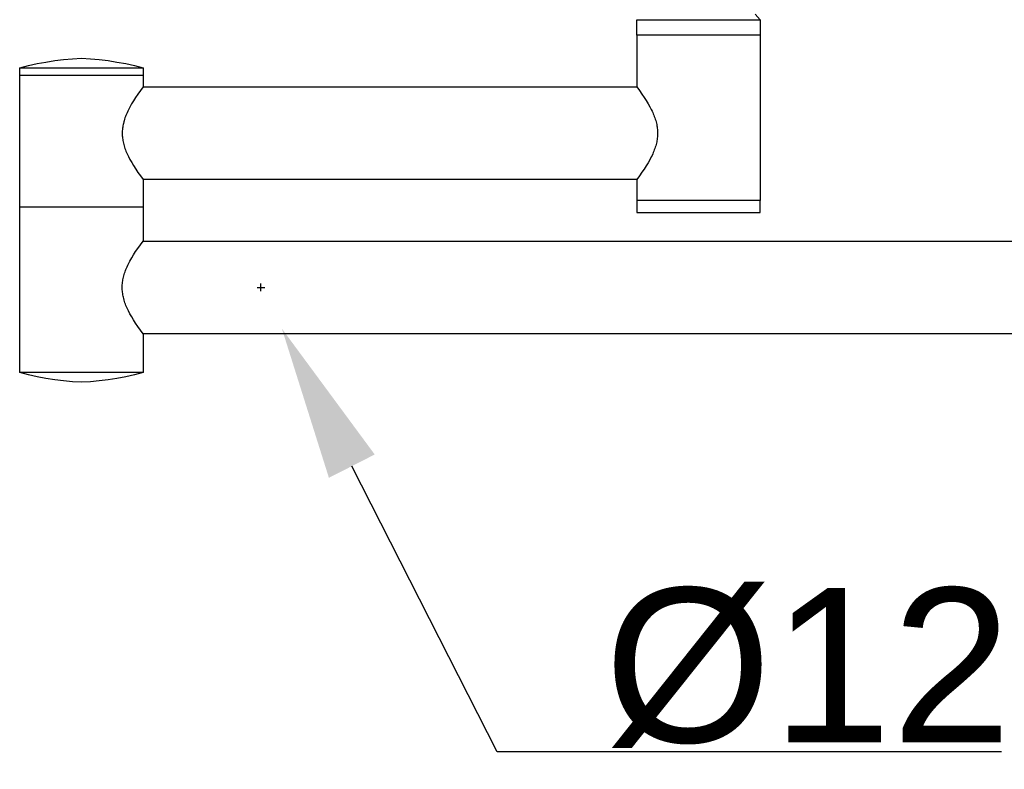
# Model space of a CAD drawing. Header units: millimetres. Extents: x 580 to 2065, y -13 to 1037.
# Tile 4 of 9: x 1333 to 1461, y 364 to 461. Entities that reach past the tile are written whole.
import ezdxf

# ---------------------------------------------------------------- set-up
doc = ezdxf.new("R2010")
doc.units = ezdxf.units.MM
doc.header["$LTSCALE"] = 0.1
doc.layers.add('DEFAULT', color=7, linetype='Continuous')
doc.layers.add('OUTLINE', color=2, linetype='Continuous')
doc.styles.add('ARIAL', font='arial_0.ttf')
doc.dimstyles.new('DIMENSION STYLE 01', dxfattribs={"dimtxt": 20, "dimasz": 20, "dimexe": 10, "dimexo": 0.5, "dimgap": 0.09, "dimtad": 1, "dimtoh": 1, "dimdec": 0, "dimzin": 0, "dimdsep": 46, "dimtxsty": 'ARIAL', "dimcen": 0.5, "dimadec": 1, "dimazin": 0, "dimtfac": 1, "dimtdec": 4, "dimtofl": 0, "dimtmove": 0, "dimatfit": 3, "dimfxl": 1, "dimtolj": 1, "dimtzin": 0, "dimarcsym": 0})

# ---------------------------------------------------------------- blocks, each defined once
blk = doc.blocks.new('*D80')
at = {"layer": 'DEFAULT', "color": 0, "lineweight": -2, "transparency": 16777216}
for p, q in [((1364.63, 425.83), (1364.63, 426.83)), ((1364.13, 426.33), (1365.13, 426.33)), ((1395.25, 366.13), (1376.42, 403.16)), ((1460.65, 366.13), (1395.25, 366.13))]:
    blk.add_line(p, q, dxfattribs=at)
at = {"layer": 'DEFAULT', "color": 0, "transparency": 16777216}
blk.add_solid([(1379.39, 404.67), (1373.45, 401.65), (1367.35, 420.99)], dxfattribs=at)
at = {"layer": 'Defpoints', "color": 0, "transparency": 16777216}
for p in [(1361.91, 431.68), (1367.35, 420.99)]:
    blk.add_point(p, dxfattribs=at)
at = {"layer": 'DEFAULT', "color": 0, "transparency": 16777216, "insert": (1435.55, 376.99), "char_height": 20, "attachment_point": 5, "style": 'ARIAL'}
blk.add_mtext('\\A1;Ø12', dxfattribs=at)

msp = doc.modelspace()

# ---------------------------------------------------------------- linework, layer by layer
at = {"layer": 'OUTLINE'}
for p, q in [((1413.36, 459.02), (1413.36, 461.03)), ((1413.36, 461.03), (1413.36, 461.03)), ((1413.36, 461.03), (1413.9, 461.03)), ((1413.9, 461.03), (1414.08, 461.03)), ((1414.08, 461.03), (1415.35, 461.03)), ((1415.35, 461.03), (1416.16, 461.03)), ((1416.16, 461.03), (1417.59, 461.03)), ((1417.59, 461.03), (1419.13, 461.03)), ((1419.13, 461.03), (1420.38, 461.03)), ((1420.38, 461.03), (1422.44, 461.03)), ((1422.44, 461.03), (1423.3, 461.03)), ((1423.3, 461.03), (1425.56, 461.03)), ((1425.56, 461.03), (1426.07, 461.03)), ((1426.07, 461.03), (1427.78, 461.03)), ((1427.78, 461.03), (1428.22, 461.03)), ((1428.22, 461.03), (1428.93, 461.03)), ((1429.36, 461.03), (1428.73, 461.75)), ((1428.93, 461.03), (1429.16, 461.03)), ((1429.16, 461.03), (1429.26, 461.03)), ((1429.26, 461.03), (1429.35, 461.03)), ((1429.35, 461.03), (1429.36, 461.03)), ((1429.36, 461.03), (1429.36, 459.02)), ((1413.36, 459.02), (1413.36, 452.31)), ((1429.36, 459.02), (1413.36, 459.02)), ((1429.36, 459.02), (1429.36, 437.6)), ((1337.9, 455.72), (1339.05, 455.86)), ((1339.05, 455.86), (1340.2, 455.97)), ((1340.2, 455.97), (1341.36, 456.04)), ((1341.36, 456.04), (1342.52, 455.97)), ((1342.52, 455.97), (1343.67, 455.86)), ((1343.67, 455.86), (1344.82, 455.72)), ((1333.36, 454.78), (1334.48, 455.07)), ((1333.36, 436.78), (1333.36, 454.78)), ((1333.36, 454.78), (1341.36, 454.78)), ((1334.48, 455.07), (1335.61, 455.33)), ((1335.61, 455.33), (1336.75, 455.54)), ((1336.75, 455.54), (1337.9, 455.72)), ((1341.36, 454.78), (1349.36, 454.78)), ((1344.82, 455.72), (1345.97, 455.54)), ((1345.97, 455.54), (1347.1, 455.33)), ((1347.1, 455.33), (1348.24, 455.07)), ((1348.24, 455.07), (1349.36, 454.78)), ((1349.36, 454.78), (1349.36, 454.78)), ((1349.36, 454.78), (1349.36, 452.31)), ((1349.36, 453.8), (1333.36, 453.8)), ((1349.36, 452.31), (1349.01, 451.84)), ((1349.36, 452.31), (1413.36, 452.31)), ((1413.36, 452.31), (1413.7, 451.85)), ((1348.38, 450.93), (1348.11, 450.5)), ((1348.67, 451.36), (1348.38, 450.93)), ((1349.01, 451.84), (1348.67, 451.36)), ((1413.7, 451.85), (1414.04, 451.37)), ((1414.04, 451.37), (1414.32, 450.96)), ((1414.32, 450.96), (1414.59, 450.54)), ((1347.65, 449.71), (1347.46, 449.34)), ((1347.87, 450.11), (1347.65, 449.71)), ((1348.11, 450.5), (1347.87, 450.11)), ((1414.59, 450.54), (1414.83, 450.14)), ((1414.83, 450.14), (1415.05, 449.74)), ((1415.05, 449.74), (1415.25, 449.37)), ((1415.25, 449.37), (1415.34, 449.18)), ((1346.95, 448.12), (1346.9, 447.94)), ((1347.01, 448.29), (1346.95, 448.12)), ((1347.07, 448.46), (1347.01, 448.29)), ((1347.14, 448.63), (1347.07, 448.46)), ((1347.21, 448.8), (1347.14, 448.63)), ((1347.28, 448.97), (1347.21, 448.8)), ((1347.37, 449.16), (1347.28, 448.97)), ((1347.46, 449.34), (1347.37, 449.16)), ((1415.34, 449.18), (1415.43, 448.99)), ((1415.43, 448.99), (1415.5, 448.82)), ((1415.5, 448.82), (1415.57, 448.65)), ((1415.57, 448.65), (1415.64, 448.48)), ((1415.64, 448.48), (1415.7, 448.31)), ((1415.7, 448.31), (1415.76, 448.13)), ((1415.76, 448.13), (1415.82, 447.96)), ((1346.69, 446.96), (1346.67, 446.8)), ((1346.71, 447.11), (1346.69, 446.96)), ((1346.74, 447.27), (1346.71, 447.11)), ((1346.77, 447.43), (1346.74, 447.27)), ((1346.8, 447.59), (1346.77, 447.43)), ((1346.85, 447.77), (1346.8, 447.59)), ((1346.9, 447.94), (1346.85, 447.77)), ((1415.82, 447.96), (1415.87, 447.78)), ((1415.87, 447.78), (1415.91, 447.6)), ((1415.91, 447.6), (1415.95, 447.44)), ((1415.95, 447.44), (1415.98, 447.28)), ((1415.98, 447.28), (1416.01, 447.12)), ((1416.01, 447.12), (1416.03, 446.96)), ((1416.03, 446.96), (1416.05, 446.8)), ((1346.66, 446.64), (1346.65, 446.47)), ((1346.65, 446.47), (1346.65, 446.31)), ((1346.65, 446.31), (1346.65, 446.15)), ((1346.65, 446.15), (1346.66, 445.99)), ((1346.67, 446.8), (1346.66, 446.64)), ((1346.66, 445.99), (1346.67, 445.83)), ((1346.67, 445.83), (1346.69, 445.67)), ((1346.69, 445.67), (1346.71, 445.51)), ((1416.03, 445.66), (1416.01, 445.5)), ((1416.05, 445.83), (1416.03, 445.66)), ((1416.05, 446.8), (1416.06, 446.64)), ((1416.06, 445.99), (1416.05, 445.83)), ((1416.06, 446.64), (1416.07, 446.47)), ((1416.07, 446.15), (1416.06, 445.99)), ((1416.07, 446.47), (1416.07, 446.31)), ((1416.07, 446.31), (1416.07, 446.15)), ((1346.71, 445.51), (1346.74, 445.35)), ((1346.74, 445.35), (1346.77, 445.19)), ((1346.77, 445.19), (1346.8, 445.03)), ((1346.8, 445.03), (1346.85, 444.85)), ((1346.85, 444.85), (1346.9, 444.68)), ((1346.9, 444.68), (1346.95, 444.5)), ((1346.95, 444.5), (1347.01, 444.33)), ((1347.01, 444.33), (1347.07, 444.16)), ((1415.7, 444.32), (1415.64, 444.14)), ((1415.76, 444.49), (1415.7, 444.32)), ((1415.82, 444.67), (1415.76, 444.49)), ((1415.87, 444.85), (1415.82, 444.67)), ((1415.91, 445.03), (1415.87, 444.85)), ((1415.95, 445.18), (1415.91, 445.03)), ((1415.98, 445.34), (1415.95, 445.18)), ((1416.01, 445.5), (1415.98, 445.34)), ((1347.07, 444.16), (1347.14, 443.98)), ((1347.14, 443.98), (1347.21, 443.82)), ((1347.21, 443.82), (1347.28, 443.65)), ((1347.28, 443.65), (1347.37, 443.46)), ((1347.37, 443.46), (1347.46, 443.28)), ((1347.46, 443.28), (1347.65, 442.91)), ((1415.25, 443.25), (1415.05, 442.88)), ((1415.34, 443.44), (1415.25, 443.25)), ((1415.43, 443.63), (1415.34, 443.44)), ((1415.5, 443.8), (1415.43, 443.63)), ((1415.57, 443.97), (1415.5, 443.8)), ((1415.64, 444.14), (1415.57, 443.97)), ((1347.65, 442.91), (1347.88, 442.51)), ((1347.88, 442.51), (1348.12, 442.11)), ((1348.12, 442.11), (1348.4, 441.67)), ((1414.59, 442.09), (1414.32, 441.66)), ((1414.83, 442.48), (1414.59, 442.09)), ((1415.05, 442.88), (1414.83, 442.48)), ((1348.4, 441.67), (1348.69, 441.23)), ((1348.69, 441.23), (1349.02, 440.77)), ((1349.02, 440.77), (1349.36, 440.31)), ((1413.7, 440.78), (1413.36, 440.31)), ((1414.04, 441.25), (1413.7, 440.78)), ((1414.32, 441.66), (1414.04, 441.25)), ((1413.36, 440.31), (1349.36, 440.31)), ((1349.36, 440.31), (1349.36, 436.78)), ((1413.36, 440.31), (1413.36, 437.6)), ((1333.36, 415.29), (1333.36, 436.78)), ((1333.36, 436.78), (1349.36, 436.78)), ((1349.36, 436.78), (1349.36, 432.33)), ((1429.36, 437.6), (1413.36, 437.6)), ((1413.36, 437.6), (1413.36, 436.03)), ((1429.36, 436.03), (1429.36, 437.6)), ((1413.36, 436.03), (1429.36, 436.03)), ((1348.68, 431.39), (1349.01, 431.86)), ((1349.01, 431.86), (1349.36, 432.33)), ((1349.36, 432.33), (1524.36, 432.33)), ((1347.88, 430.14), (1348.12, 430.53)), ((1348.12, 430.53), (1348.39, 430.97)), ((1348.39, 430.97), (1348.68, 431.39)), ((1347.21, 428.84), (1347.29, 429)), ((1347.29, 429), (1347.37, 429.19)), ((1347.37, 429.19), (1347.46, 429.38)), ((1347.46, 429.38), (1347.65, 429.74)), ((1347.65, 429.74), (1347.88, 430.14)), ((1346.81, 427.65), (1346.86, 427.82)), ((1346.86, 427.82), (1346.9, 427.99)), ((1346.9, 427.99), (1346.96, 428.17)), ((1346.96, 428.17), (1347.02, 428.34)), ((1347.02, 428.34), (1347.08, 428.5)), ((1347.08, 428.5), (1347.14, 428.67)), ((1347.14, 428.67), (1347.21, 428.84)), ((1346.65, 426.5), (1346.66, 426.67)), ((1346.65, 426.34), (1346.65, 426.5)), ((1346.66, 426.67), (1346.67, 426.83)), ((1346.67, 426.83), (1346.69, 427)), ((1346.69, 427), (1346.71, 427.16)), ((1346.71, 427.16), (1346.74, 427.32)), ((1346.74, 427.32), (1346.77, 427.48)), ((1346.77, 427.48), (1346.81, 427.65)), ((1346.65, 426.17), (1346.65, 426.34)), ((1346.66, 426.01), (1346.65, 426.17)), ((1346.67, 425.85), (1346.66, 426.01)), ((1346.69, 425.69), (1346.67, 425.85)), ((1346.71, 425.53), (1346.69, 425.69)), ((1346.74, 425.37), (1346.71, 425.53)), ((1346.77, 425.21), (1346.74, 425.37)), ((1346.8, 425.05), (1346.77, 425.21)), ((1346.85, 424.87), (1346.8, 425.05)), ((1346.9, 424.69), (1346.85, 424.87)), ((1346.95, 424.51), (1346.9, 424.69)), ((1347.01, 424.34), (1346.95, 424.51)), ((1347.08, 424.17), (1347.01, 424.34)), ((1347.14, 423.99), (1347.08, 424.17)), ((1347.22, 423.82), (1347.14, 423.99)), ((1347.29, 423.65), (1347.22, 423.82)), ((1347.38, 423.47), (1347.29, 423.65)), ((1347.47, 423.28), (1347.38, 423.47)), ((1347.66, 422.92), (1347.47, 423.28)), ((1347.88, 422.52), (1347.66, 422.92)), ((1348.12, 422.13), (1347.88, 422.52)), ((1348.39, 421.7), (1348.12, 422.13)), ((1348.68, 421.28), (1348.39, 421.7)), ((1349.01, 420.8), (1348.68, 421.28)), ((1349.36, 420.33), (1349.01, 420.8)), ((1349.36, 420.33), (1349.36, 420.33)), ((1349.36, 420.33), (1349.36, 420.33)), ((1349.36, 420.33), (1349.36, 420.33)), ((1349.36, 420.33), (1349.36, 420.33)), ((1349.36, 420.33), (1349.36, 420.33)), ((1349.36, 420.33), (1349.36, 420.33)), ((1349.36, 420.33), (1349.36, 420.33)), ((1524.36, 420.33), (1349.36, 420.33)), ((1349.36, 420.33), (1349.36, 415.29)), ((1341.36, 415.29), (1333.36, 415.29)), ((1334.48, 415), (1333.36, 415.29)), ((1335.61, 414.75), (1334.48, 415)), ((1349.36, 415.29), (1341.36, 415.29)), ((1348.24, 415), (1347.1, 414.75)), ((1349.36, 415.29), (1348.24, 415)), ((1336.75, 414.53), (1335.61, 414.75)), ((1337.9, 414.35), (1336.75, 414.53)), ((1339.05, 414.21), (1337.9, 414.35)), ((1340.2, 414.11), (1339.05, 414.21)), ((1341.36, 414.04), (1340.2, 414.11)), ((1342.52, 414.11), (1341.36, 414.04)), ((1343.67, 414.21), (1342.52, 414.11)), ((1344.82, 414.35), (1343.67, 414.21)), ((1345.97, 414.53), (1344.82, 414.35)), ((1347.1, 414.75), (1345.97, 414.53))]:
    msp.add_line(p, q, dxfattribs=at)

# ---------------------------------------------------------------- dimensions: what is measured, and where the dimension line sits
at = {"layer": 'DEFAULT'}
dim = msp.add_diameter_dim_2p(p1=(1361.91, 431.68), p2=(1367.35, 420.99), text='Ø12', dimstyle='DIMENSION STYLE 01', dxfattribs=at)
dim.commit()
dim.dimension.update_dxf_attribs({"geometry": '*D80', "text_midpoint": (1435.55, 366.13), "dimtype": 163})

doc.saveas('drawing.dxf')
